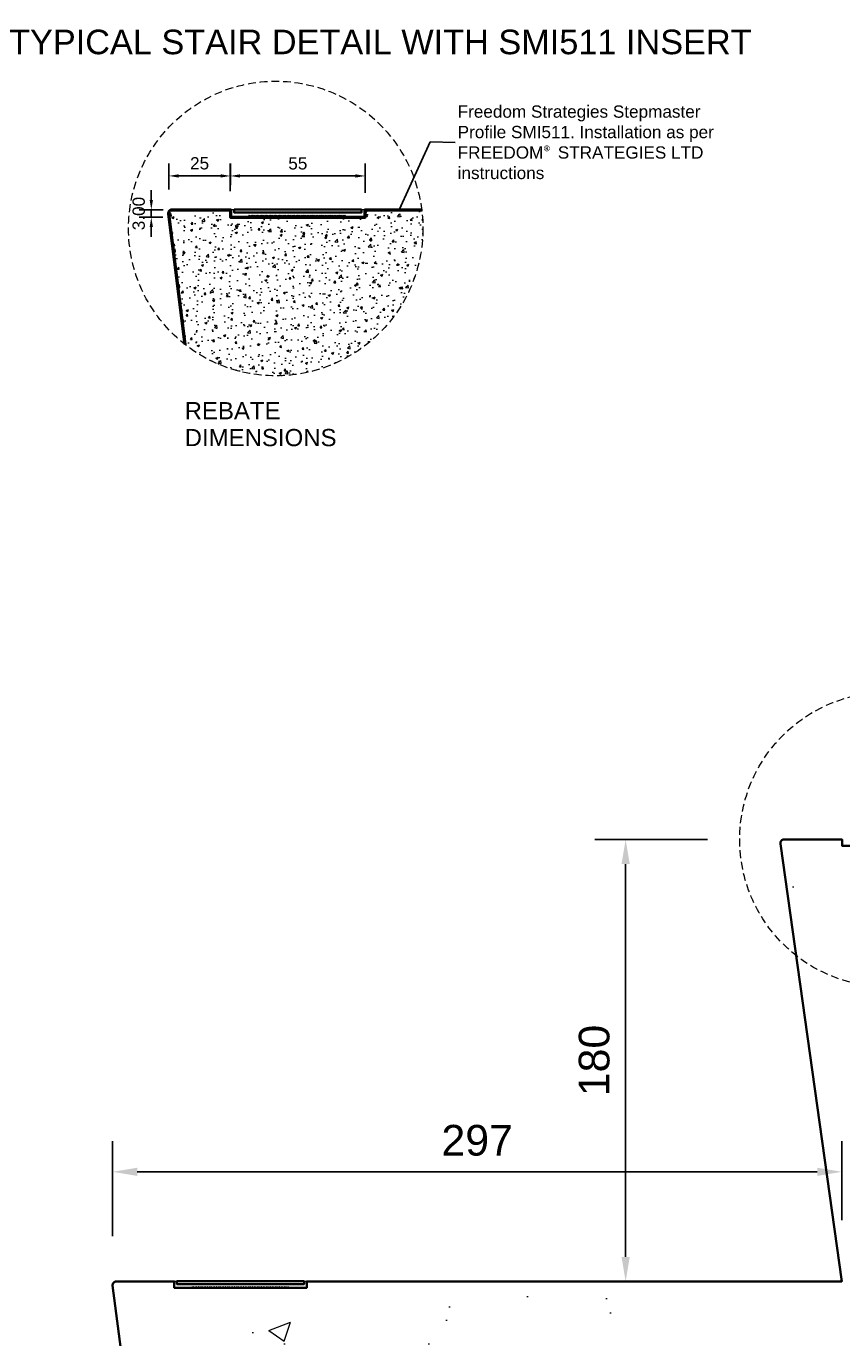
# Model space of a CAD drawing. Header units: millimetres. Extents: x -347 to 646, y -989 to 80.
# Tile 2 of 3: x -58 to 274, y -454 to 80. Entities that reach past the tile are written whole.
import ezdxf

# ---------------------------------------------------------------- set-up
doc = ezdxf.new("R2010")
doc.units = ezdxf.units.MM
doc.linetypes.add('HIDDEN2', pattern=[4.7625, 3.175, -1.5875])
for name, color, linetype, lineweight in [('FS-DETAIL', 3, 'Continuous', 35), ('FS-DETAIL-HATCH', 253, 'Continuous', 13), ('FS-DETAIL-THICK', 2, 'Continuous', 50), ('FS-DETAIL-THIN', 8, 'Continuous', 18), ('FS-DIM', 14, 'Continuous', 15), ('FS-TEXT', 7, 'Continuous', 25)]:
    doc.layers.add(name, color=color, linetype=linetype, lineweight=lineweight)
doc.styles.add('Arial', font='arial.ttf', dxfattribs={"height": 2.5})
doc.dimstyles.new('Diagonal_2.5mm Arial', dxfattribs={"dimtxt": 2.5, "dimasz": 2, "dimexe": 2.5, "dimexo": 5, "dimgap": 1, "dimtad": 0, "dimdec": 0, "dimzin": 0, "dimdsep": 46, "dimtxsty": 'Arial', "dimcen": 2, "dimdle": 4, "dimclrd": 256, "dimclre": 256, "dimclrt": 50, "dimaunit": 1, "dimadec": 0, "dimazin": 0, "dimtfac": 1, "dimtdec": 0, "dimtix": 1, "dimtmove": 2, "dimatfit": 3, "dimfxl": 1, "dimtvp": 1, "dimtolj": 1, "dimtzin": 0, "dimarcsym": 0})
doc.dimstyles.new('Diagonal_2.5mm Arial$7', dxfattribs={"dimtxt": 2.5, "dimasz": 2, "dimexe": 2.5, "dimexo": 5, "dimgap": 1, "dimtad": 0, "dimdec": 0, "dimzin": 0, "dimdsep": 46, "dimtxsty": 'Arial', "dimcen": 2, "dimdle": 4, "dimclrd": 1, "dimclre": 256, "dimclrt": 7, "dimaunit": 1, "dimadec": 0, "dimazin": 0, "dimtfac": 1, "dimtdec": 0, "dimtix": 1, "dimtmove": 2, "dimatfit": 3, "dimfxl": 1, "dimtvp": 1, "dimtolj": 1, "dimtzin": 0, "dimarcsym": 0})

# ---------------------------------------------------------------- blocks, each defined once
blk = doc.blocks.new('*D0')
at = {"layer": 'Defpoints', "color": 0, "transparency": 16777216}
for p in [(80.13, 18.83), (25.11, 2.6), (80.13, 2)]:
    blk.add_point(p, dxfattribs=at)
at = {"layer": 'FS-DIM', "lineweight": -2, "transparency": 16777216}
for p, q in [((25.11, 12.6), (25.11, 23.83)), ((80.13, 12), (80.13, 23.83)), ((29.11, 18.83), (76.13, 18.83))]:
    blk.add_line(p, q, dxfattribs=at)
at = {"layer": 'FS-DIM', "transparency": 16777216}
for points in [[(29.11, 19.5), (29.11, 18.16), (25.11, 18.83)], [(76.13, 19.5), (76.13, 18.16), (80.13, 18.83)]]:
    blk.add_solid(points, dxfattribs=at)
at = {"layer": 'FS-DIM', "color": 50, "transparency": 16777216, "insert": (52.62, 23.92), "char_height": 5, "attachment_point": 5, "style": 'Arial'}
blk.add_mtext('\\A1;55', dxfattribs=at)
blk = doc.blocks.new('*D1')
at = {"layer": 'Defpoints', "color": 0, "transparency": 16777216}
for p in [(274.34, -386.84), (274.34, -431.5), (-22.86, -438)]:
    blk.add_point(p, dxfattribs=at)
at = {"layer": 'FS-DIM', "lineweight": -2, "transparency": 16777216}
for p, q in [((-22.86, -413), (-22.86, -374.34)), ((274.34, -406.5), (274.34, -374.34)), ((-12.86, -386.84), (264.34, -386.84))]:
    blk.add_line(p, q, dxfattribs=at)
at = {"layer": 'FS-DIM', "transparency": 16777216}
for points in [[(-12.86, -385.18), (-12.86, -388.51), (-22.86, -386.84)], [(264.34, -385.18), (264.34, -388.51), (274.34, -386.84)]]:
    blk.add_solid(points, dxfattribs=at)
at = {"layer": 'FS-DIM', "color": 50, "transparency": 16777216, "insert": (125.74, -374.08), "char_height": 12.5, "attachment_point": 5, "style": 'Arial'}
blk.add_mtext('\\A1;297', dxfattribs=at)
blk = doc.blocks.new('*D2')
at = {"layer": 'Defpoints', "color": 0, "transparency": 16777216}
for p in [(186.25, -251.5), (244.61, -251.5), (217.14, -431.5)]:
    blk.add_point(p, dxfattribs=at)
at = {"layer": 'FS-DIM', "lineweight": -2, "transparency": 16777216}
for p, q in [((219.61, -251.5), (173.75, -251.5)), ((186.25, -421.5), (186.25, -261.5)), ((192.14, -431.5), (173.75, -431.5))]:
    blk.add_line(p, q, dxfattribs=at)
at = {"layer": 'FS-DIM', "transparency": 16777216}
for points in [[(184.59, -261.5), (187.92, -261.5), (186.25, -251.5)], [(184.59, -421.5), (187.92, -421.5), (186.25, -431.5)]]:
    blk.add_solid(points, dxfattribs=at)
at = {"layer": 'FS-DIM', "color": 50, "transparency": 16777216, "insert": (173.49, -341.5), "char_height": 12.5, "attachment_point": 5, "rotation": 90, "style": 'Arial'}
blk.add_mtext('\\A1;180', dxfattribs=at)
blk = doc.blocks.new('*D5')
at = {"layer": 'Defpoints', "color": 0, "transparency": 16777216}
for p in [(-7.11, 2), (7.62, 2), (7.68, 5)]:
    blk.add_point(p, dxfattribs=at)
at = {"layer": 'FS-DIM', "lineweight": -2, "transparency": 16777216}
for p, q in [((-7.11, 9), (-7.11, 13)), ((-2.32, 5), (-12.11, 5)), ((-2.38, 2), (-12.11, 2)), ((-7.11, 5), (-7.11, 2)), ((-7.11, -2), (-7.11, -6))]:
    blk.add_line(p, q, dxfattribs=at)
at = {"layer": 'FS-DIM', "transparency": 16777216}
for points in [[(-7.77, 9), (-6.44, 9), (-7.11, 5)], [(-7.77, -2), (-6.44, -2), (-7.11, 2)]]:
    blk.add_solid(points, dxfattribs=at)
at = {"layer": 'FS-DIM', "color": 50, "transparency": 16777216, "insert": (-12.22, 3.5), "char_height": 5, "attachment_point": 5, "rotation": 90, "style": 'Arial'}
blk.add_mtext('\\A1;3.00', dxfattribs=at)
blk = doc.blocks.new('FS_SMI511')
at = {"layer": 'FS-DETAIL', "flags": 128}
blk.add_lwpolyline([(53.15, 2.97), (1.35, 2.97), (1.35, 1.72), (53.15, 1.72)], close=True, dxfattribs=at)
at = {"layer": 'FS-DETAIL-THIN'}
blk.add_lwpolyline([(46.79, 0.25), (54.25, 0.25), (54.25, 2.85), (53.25, 2.85), (53.25, 1.62), (1.25, 1.62), (1.25, 2.85), (0.25, 2.85), (0.25, 0.25), (7.22, 0.25), (7.58, 0.73), (7.95, 0.25), (8.32, 0.73), (8.68, 0.25), (9.05, 0.73), (9.41, 0.25), (9.78, 0.73), (10.15, 0.25), (10.51, 0.73), (10.88, 0.25), (11.25, 0.73), (11.61, 0.25), (11.98, 0.73), (12.35, 0.25), (12.71, 0.73), (13.08, 0.25), (13.45, 0.73), (13.81, 0.25), (14.18, 0.73), (14.54, 0.25), (14.91, 0.73), (15.28, 0.25), (15.64, 0.73), (16.01, 0.25), (16.38, 0.73), (16.74, 0.25), (17.11, 0.73), (17.48, 0.25), (17.84, 0.73), (18.21, 0.25), (18.57, 0.73), (18.94, 0.25), (19.31, 0.73), (19.67, 0.25), (20.04, 0.73), (20.41, 0.25), (20.77, 0.73), (21.14, 0.25), (21.51, 0.73), (21.87, 0.25), (22.24, 0.73), (22.61, 0.25), (22.97, 0.73), (23.34, 0.25), (23.7, 0.73), (24.07, 0.25), (24.44, 0.73), (24.8, 0.25), (25.17, 0.73), (25.54, 0.25), (25.9, 0.73), (26.27, 0.25), (26.64, 0.73), (27, 0.25), (27.37, 0.73), (27.73, 0.25), (28.1, 0.73), (28.47, 0.25), (28.83, 0.73), (29.2, 0.25), (29.57, 0.73), (29.93, 0.25), (30.3, 0.73), (30.67, 0.25), (31.03, 0.73), (31.4, 0.25), (31.77, 0.73), (32.13, 0.25), (32.5, 0.73), (32.86, 0.25), (33.23, 0.73), (33.6, 0.25), (33.96, 0.73), (34.33, 0.25), (34.7, 0.73), (35.06, 0.25), (35.43, 0.73), (35.8, 0.25), (36.16, 0.73), (36.53, 0.25), (36.89, 0.73), (37.26, 0.25), (37.63, 0.73), (37.99, 0.25), (38.36, 0.73), (38.73, 0.25), (39.09, 0.73), (39.46, 0.25), (39.83, 0.73), (40.19, 0.25), (40.56, 0.73), (40.93, 0.25), (41.29, 0.73), (41.66, 0.25), (42.02, 0.73), (42.39, 0.25), (42.76, 0.73), (43.12, 0.25), (43.49, 0.73), (43.86, 0.25), (44.22, 0.73), (44.59, 0.25), (44.96, 0.73), (45.32, 0.25), (45.69, 0.73), (46.05, 0.25), (46.42, 0.73), (46.79, 0.25)], dxfattribs=at)
blk = doc.blocks.new('A$C5C9922D6')
at = {"layer": 'FS-DETAIL', "flags": 128}
blk.add_lwpolyline([(-914.93, -421.5), (-864.67, -421.46), (-889.65, -243.17, -0.455607), (-888.17, -241.46), (-864.53, -241.46), (-864.44, -244.06), (-810.53, -244.06), (-810.53, -241.46), (-594.16, -241.48), (-617.42, -63.19, -0.449882), (-615.94, -61.48), (-592.3, -61.48), (-592.3, -64.08), (-538.3, -64.08), (-538.3, -61.48), (-320.22, -61.5), (-345.21, 116.79, -0.455607), (-343.72, 118.5), (-320.08, 118.5), (-320, 115.9), (-266.08, 115.9), (-266.17, 118.5), (24.99, 118.5)], format="xyb", dxfattribs=at)
blk = doc.blocks.new('*D12')
at = {"layer": 'Defpoints', "color": 0, "transparency": 16777216}
for p in [(0.02, 18.83), (0.02, 3.31), (25.13, 5)]:
    blk.add_point(p, dxfattribs=at)
at = {"layer": 'FS-DIM', "lineweight": -2, "transparency": 16777216}
for p, q in [((0.02, 13.31), (0.02, 23.83)), ((25.13, 15), (25.13, 23.83)), ((21.13, 18.83), (4.02, 18.83))]:
    blk.add_line(p, q, dxfattribs=at)
at = {"layer": 'FS-DIM', "transparency": 16777216}
for points in [[(4.02, 19.5), (4.02, 18.16), (0.02, 18.83)], [(21.13, 19.5), (21.13, 18.16), (25.13, 18.83)]]:
    blk.add_solid(points, dxfattribs=at)
at = {"layer": 'FS-DIM', "color": 50, "transparency": 16777216, "insert": (12.58, 23.94), "char_height": 5, "attachment_point": 5, "style": 'Arial'}
blk.add_mtext('\\A1;25', dxfattribs=at)

msp = doc.modelspace()

# ---------------------------------------------------------------- hatches: boundary and pattern name
at = {"layer": 'FS-DETAIL-HATCH'}
h = msp.add_hatch(dxfattribs=at)
h.set_pattern_fill('AR-CONC', color=256, scale=0.05)
edge = h.paths.add_edge_path()
edge.add_arc((43.615, -2.598), 60, 360, 367.27546)
edge.add_line((103.132, 5), (80.135, 5))
edge.add_line((80.135, 5), (80.135, 2))
edge.add_line((80.135, 2), (25.135, 2))
edge.add_line((25.135, 2), (25.135, 5))
edge.add_line((25.135, 5), (1.508, 5))
edge.add_line((1.508, 5), (0.02, 3.313))
edge.add_line((0.02, 3.313), (6.697, -49.896))
edge.add_arc((43.615, -2.598), 60, 232.02598, 360)
h = msp.add_hatch(dxfattribs=at)
h.set_pattern_fill('AR-CONC', color=256, scale=0.5)
h.paths.add_polyline_path([(594.565, -370), (619.557, -370), (619.557, -314.277), (592.891, -310.889), (646.222, -304.111), (619.557, -300.723), (619.557, -251.5), (328.439, -251.5), (328.522, -254.1), (274.563, -254.1), (274.48, -251.5), (250.841, -251.5), (249.355, -253.208), (277.14, -431.5), (66.124, -431.5), (31.258, -431.481), (31.258, -434.081), (-22.742, -434.081), (4.921, -611.5), (-209.142, -611.5), (-240.963, -611.462), (-240.963, -614.062), (-294.963, -614.062), (-270.345, -791.5), (-320.365, -791.5), (-320.365, -858.935), (-293.7, -862.323), (-347.031, -869.101), (-320.365, -872.49), (-320.365, -928.212), (-242.244, -928.212)])

# ---------------------------------------------------------------- linework, layer by layer
at = {"layer": 'FS-DETAIL-THICK', "flags": 128}
msp.add_lwpolyline([(6.697, -49.896), (0.02, 3.313, -0.4512673), (1.508, 5), (25.135, 5), (25.135, 2), (80.135, 2), (80.135, 5), (103.132, 5)], format="xyb", dxfattribs=at)
at = {"layer": 'FS-DETAIL-THIN', "linetype": 'HIDDEN2'}
for centre in [(43.615, -2.598), (292.766, -251.5)]:
    msp.add_circle(centre, 60, dxfattribs=at)

# ---------------------------------------------------------------- block references
msp.add_blockref('A$C5C9922D6', (594.565, -370))
at = {"layer": 'FS-DETAIL'}
for p in [(25.385, 2.15), (2.008, -434.331)]:
    msp.add_blockref('FS_SMI511', p, dxfattribs=at)

# ---------------------------------------------------------------- texts
at = {"layer": 'FS-TEXT', "color": 7, "line_spacing_factor": 0.938532, "style": 'Arial', "bg_fill": 3, "box_fill_scale": 1.25, "bg_fill_transparency": 0}
for s, insert, char_height, width, attachment_point, bg_fill_color in [('TYPICAL STAIR DETAIL WITH SMI511 INSERT', (86.27, 73.335), 10, 307.85212, 5, 0), ('REBATE \\PDIMENSIONS', (6.483, -73.293), 7, 67.32485, 1, 7)]:
    msp.add_mtext(s, dxfattribs=dict(at, insert=insert, char_height=char_height, width=width, attachment_point=attachment_point, bg_fill_color=bg_fill_color))
at = {"layer": 'FS-TEXT', "color": 7, "insert": (117.781, 32.507), "char_height": 5, "width": 114.85268, "attachment_point": 4, "style": 'Arial'}
msp.add_mtext('Freedom Strategies Stepmaster Profile SMI511. Installation as per FREEDOM{\\fCalibri|b0|i0|c0|p34;\\C256;®} STRATEGIES LTD instructions', dxfattribs=at)

# ---------------------------------------------------------------- dimensions: what is measured, and where the dimension line sits
at = {"layer": 'FS-DIM'}
for base, p1, p2, picture, middle in [((0.02, 18.831), (25.135, 5), (0.02, 3.313), '*D12', (12.577, 23.937)), ((80.135, 18.831), (25.115, 2.6), (80.135, 2), '*D0', (52.625, 23.916))]:
    dim = msp.add_linear_dim(base=base, p1=p1, p2=p2, dimstyle='Diagonal_2.5mm Arial', dxfattribs=at)
    dim.commit()
    dim.dimension.update_dxf_attribs({"geometry": picture, "text_midpoint": middle})
for base, p1, p2, override, picture, middle in [((-7.106, 2), (7.684, 5), (7.623, 2), {"dimdec": 2}, '*D5', (-12.216, 3.5)), ((186.254, -251.5), (217.14, -431.5), (244.611, -251.5), {"dimdec": 0}, '*D2', (173.489, -341.5))]:
    dim = msp.add_linear_dim(base=base, p1=p1, p2=p2, angle=90, dimstyle='Diagonal_2.5mm Arial', override=override, dxfattribs=at)
    dim.commit()
    dim.dimension.update_dxf_attribs({"geometry": picture, "text_midpoint": middle})
dim = msp.add_linear_dim(base=(274.34, -386.844), p1=(-22.86, -438), p2=(274.34, -431.5), dimstyle='Diagonal_2.5mm Arial', override={"dimdec": 0}, dxfattribs=at)
dim.commit()
dim.dimension.update_dxf_attribs({"geometry": '*D1', "text_midpoint": (125.74, -374.08)})

# ---------------------------------------------------------------- leaders
at = {"layer": 'FS-TEXT', "annotation_type": 0, "has_hookline": 1, "hookline_direction": 0, "text_width": 103.997}
msp.add_leader([(93.985, 4.956), (106.632, 32.757), (116.781, 32.507)], dimstyle='Diagonal_2.5mm Arial$7', override={"dimscale": 0}, dxfattribs=at)

doc.saveas('drawing.dxf')
